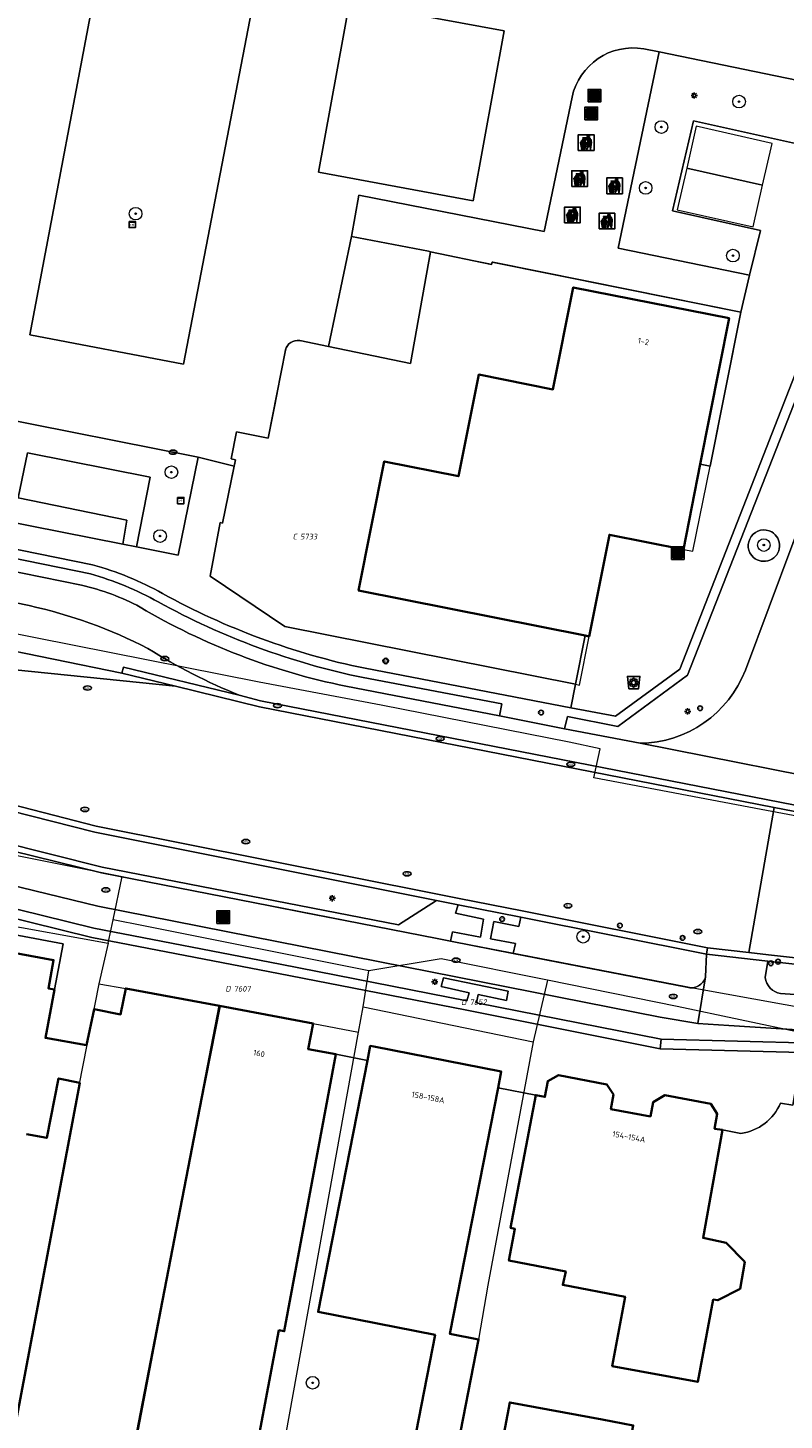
# Model space of a CAD drawing. Header units: metres. Extents: x 183765 to 187731, y 443805 to 446163.
# Tile 59 of 120: x 186251 to 186299, y 444394 to 444482. Entities that reach past the tile are written whole.
import ezdxf
from ezdxf.enums import TextEntityAlignment as Align

# ---------------------------------------------------------------- set-up
doc = ezdxf.new("R2010")
doc.units = ezdxf.units.M
doc.layers.get('0').update_dxf_attribs({"lineweight": 25})
for name, color, linetype, lineweight in [('B-WE-GR-BLOEMBAK-S', 80, 'Continuous', 25), ('B-WE-GR-BOOM-S', 253, 'Continuous', 25), ('B-WE-GR-HAAG-GV', 90, 'Continuous', 13), ('B-WE-IE-AFVAL APART PLAATS-S', 7, 'Continuous', 25), ('B-WE-IE-MEUBILAIR-S', 7, 'Continuous', 25), ('B-WE-IE-MEUBILAIR_WEGMEUBILAIR-GV', 7, 'Continuous', 18), ('B-WE-IE-MEUBILAIR_WEGMEUBILAIR_AFVALBAK-S', 7, 'Continuous', 25), ('B-WE-OG-BEBOUWING-GV', 7, 'Continuous', 35), ('B-WE-OG-BEBOUWING-T18', 10, 'Continuous', 18), ('B-WE-OG-BEBOUWING_OVERBOUWING-GV', 7, 'Continuous', 18), ('B-WE-OG-TERREIN_ERF-GV', 7, 'Continuous', 18), ('B-WE-VH-GESLOTENVERHARDING_ASFALT-GV', 10, 'Continuous', 18), ('B-WE-VH-ONVERHARD_ZAND-GV', 210, 'Continuous', 18), ('B-WE-VH-OPENVERHARDING_BETONELEMENT-GV', 90, 'Continuous', 18), ('B-WE-VH-OPENVERHARDING_BETONSTRAATSTEEN-GV', 90, 'Continuous', 18), ('B-WE-VH-OPENVERHARDING_SIERBESTRATING-GV', 90, 'Continuous', 18), ('B-WE-VH-OPENVERHARDING_STRAATBAKSTEEN-GV', 90, 'Continuous', 18), ('B-WE-VH-OPENVERHARDING_TEGEL-GV', 90, 'Continuous', 18)]:
    doc.layers.add(name, color=color, linetype=linetype, lineweight=lineweight)
doc.layers.add('B-WE-KG-GRENS_PERCEEL-G', color=7, linetype='Continuous', lineweight=13, true_color=0xa55252)
doc.layers.add('B-WE-KG-GRENS_PERCEEL-S', color=7, linetype='Continuous', lineweight=25, true_color=0xa55252)
doc.styles.add('NLCS-ISO', font='NLCS-ISO.ttf')
doc.styles.add('NLCS-ISO-M200-T18', font='NLCS-ISO.ttf', dxfattribs={"height": 0.36})

# ---------------------------------------------------------------- blocks, each defined once
blk = doc.blocks.new('SIE-WEG_AFVALBAK-SO')
h = blk.add_hatch(color=256)
h.dxf.hatch_style = 1
h.paths.add_polyline_path([(-1.5, -1.5), (1.5, -1.5), (1.5, 1.5), (-1.5, 1.5)])
for points in [[(-2, -2), (2, -2), (2, 2), (-2, 2)], [(-1.5, -1.5), (1.5, -1.5), (1.5, 1.5), (-1.5, 1.5)]]:
    blk.add_lwpolyline(points, close=True)
blk = doc.blocks.new('SGR-BLOEMBAK-SO')
blk.add_lwpolyline([(-1.5, -2), (1.5, -2), (2, 2), (-2, 2)], close=True)
for centre, radius in [((-1.05, 0), 0.35), ((-0.74, 0.74), 0.35), ((0, 0), 0.7), ((0, 1.05), 0.35), ((0.74, 0.74), 0.35), ((1.05, 0), 0.35), ((-0.74, -0.74), 0.35), ((0, -1.05), 0.35), ((0.74, -0.74), 0.35)]:
    blk.add_circle(centre, radius)
blk = doc.blocks.new('SIE-AFVAL APART PLAATS-SO')
h = blk.add_hatch(color=256)
h.dxf.hatch_style = 1
h.paths.add_polyline_path([(-0.09, 0.07), (-1.76, 0.07, 0.819081), (-1.79, -0.09), (-1.4, -2.19, 0.36153), (-1.37, -2.21), (-0.47, -2.21, 0.36153), (-0.44, -2.19), (-0.05, -0.09, 0.819081)])
h.paths.add_polyline_path([(-0.16, -0.1), (-0.2, -0.33), (-0.49, -0.33), (-0.47, -0.1)], flags=16)
h.paths.add_polyline_path([(-0.55, -0.1), (-0.58, -0.33), (-0.87, -0.33), (-0.87, -0.1)], flags=16)
h.paths.add_polyline_path([(-0.22, -0.42), (-0.27, -0.73), (-0.53, -0.73), (-0.5, -0.42)], flags=16)
h.paths.add_polyline_path([(-0.58, -0.42), (-0.61, -0.73), (-0.87, -0.73), (-0.87, -0.42)], flags=16)
h.paths.add_polyline_path([(-0.95, -0.1), (-0.95, -0.33), (-1.27, -0.33), (-1.29, -0.1)], flags=16)
h.paths.add_polyline_path([(-0.95, -0.42), (-0.95, -0.73), (-1.23, -0.73), (-1.26, -0.42)], flags=16)
h.paths.add_polyline_path([(-0.29, -0.83), (-0.34, -1.09), (-0.56, -1.09), (-0.54, -0.83)], flags=16)
h.paths.add_polyline_path([(-0.62, -0.83), (-0.65, -1.09), (-0.87, -1.09), (-0.87, -0.83)], flags=16)
h.paths.add_polyline_path([(-0.95, -0.83), (-0.95, -1.09), (-1.2, -1.09), (-1.22, -0.83)], flags=16)
h.paths.add_polyline_path([(-1.35, -0.33), (-1.64, -0.33), (-1.69, -0.1), (-1.37, -0.1)], flags=16)
h.paths.add_polyline_path([(-1.34, -0.42), (-1.31, -0.73), (-1.57, -0.73), (-1.63, -0.42)], flags=16)
h.paths.add_polyline_path([(-0.36, -1.18), (-0.41, -1.44), (-0.6, -1.44), (-0.57, -1.18)], flags=16)
h.paths.add_polyline_path([(-0.65, -1.18), (-0.68, -1.44), (-0.87, -1.44), (-0.87, -1.18)], flags=16)
h.paths.add_polyline_path([(-1.3, -0.83), (-1.28, -1.09), (-1.5, -1.09), (-1.55, -0.83)], flags=16)
h.paths.add_polyline_path([(-0.95, -1.18), (-0.95, -1.44), (-1.17, -1.44), (-1.19, -1.18)], flags=16)
h.paths.add_polyline_path([(-0.42, -1.53), (-0.47, -1.79), (-0.63, -1.79), (-0.6, -1.53)], flags=16)
h.paths.add_polyline_path([(-1.27, -1.18), (-1.25, -1.44), (-1.44, -1.44), (-1.49, -1.18)], flags=16)
h.paths.add_polyline_path([(-0.69, -1.53), (-0.71, -1.79), (-0.87, -1.79), (-0.87, -1.53)], flags=16)
h.paths.add_polyline_path([(-0.95, -1.53), (-0.95, -1.79), (-1.13, -1.79), (-1.16, -1.53)], flags=16)
h.paths.add_polyline_path([(-1.24, -1.53), (-1.22, -1.79), (-1.37, -1.79), (-1.42, -1.53)], flags=16)
h.paths.add_polyline_path([(-0.49, -1.89), (-0.53, -2.13), (-0.66, -2.13), (-0.64, -1.89)], flags=16)
h.paths.add_polyline_path([(-0.72, -1.89), (-0.74, -2.13), (-0.87, -2.13), (-0.87, -1.89)], flags=16)
h.paths.add_polyline_path([(-0.95, -1.89), (-0.95, -2.13), (-1.1, -2.13), (-1.12, -1.89)], flags=16)
h.paths.add_polyline_path([(-1.21, -1.89), (-1.18, -2.13), (-1.31, -2.13), (-1.35, -1.89)], flags=16)
h.paths.add_polyline_path([(-0.19, 0.78, -0.01173), (-0.3, 0.78, -0.148797), (-0.42, 1.03, -0.136076), (-0.69, 0.87), (-0.78, 0.85, -0.038293), (-1.14, 0.96), (-1.19, 0.81, -0.243822), (-1.56, 0.45, 0.344326), (-1, 0.22, -0.139345), (-0.6, 0.22, 0.618436), (-0.56, 0.27, -0.441494), (-0.47, 0.44, 0.309048)])
h.paths.add_polyline_path([(-0.49, 0.51, 0.351556), (-0.64, 0.31, 0.121061), (-1.02, 0.29, -0.288745), (-1.45, 0.42, 0.203599), (-1.12, 0.79), (-1.09, 0.87, 0.083075), (-0.28, 0.71, -0.242261)], flags=16)
h.paths.add_polyline_path([(-0.4, 0.79, -0.023345), (-0.63, 0.82, 0.07081), (-0.46, 0.9, 0.059965)], flags=16)
h.paths.add_polyline_path([(1.12, 1.48), (-1.07, 1.48, 0.860559), (-1.08, 1.42), (0.29, 1, -0.146703), (0.53, 0.28, 0.421968), (0.56, 0.25), (1.6, 0.31, 0.450293), (1.63, 0.34, 0.122241)])
h.paths.add_polyline_path([(0.26, 1.93, 1), (1.07, 1.93, 1)])
h.paths.add_polyline_path([(1.65, 0.15, 0.429303), (1.62, 0.18), (0.55, 0.23, 0.38429), (0.51, 0.2), (0.16, -2.16, 0.83726), (0.22, -2.18), (0.99, -0.78, -0.688204), (1.05, -0.78), (1.36, -2.14, 0.84934), (1.42, -2.14)])
for p, q in [((-0.09, 0.07), (-1.76, 0.07)), ((-1.4, -2.19), (-1.79, -0.09)), ((-1.37, -0.1), (-1.69, -0.1)), ((-1.64, -0.33), (-1.69, -0.1)), ((-1.64, -0.33), (-1.35, -0.33)), ((-1.63, -0.42), (-1.34, -0.42)), ((-1.57, -0.73), (-1.63, -0.42)), ((-1.57, -0.73), (-1.31, -0.73)), ((-1.55, -0.83), (-1.3, -0.83)), ((-1.5, -1.09), (-1.55, -0.83)), ((-1.5, -1.09), (-1.28, -1.09)), ((-1.49, -1.18), (-1.27, -1.18)), ((-1.44, -1.44), (-1.49, -1.18)), ((-1.44, -1.44), (-1.25, -1.44)), ((-1.42, -1.53), (-1.24, -1.53)), ((-1.37, -1.79), (-1.42, -1.53)), ((-1.37, -1.79), (-1.22, -1.79)), ((-1.37, -2.21), (-0.47, -2.21)), ((-1.31, -2.13), (-1.35, -1.89)), ((-1.35, -1.89), (-1.21, -1.89)), ((-1.31, -2.13), (-1.18, -2.13)), ((-0.95, -0.1), (-1.29, -0.1)), ((-1.27, -0.33), (-0.95, -0.33)), ((-1.26, -0.42), (-0.95, -0.42)), ((-1.23, -0.73), (-0.95, -0.73)), ((-1.22, -0.83), (-0.95, -0.83)), ((-1.2, -1.09), (-0.95, -1.09)), ((-1.19, -1.18), (-0.95, -1.18)), ((-1.17, -1.44), (-0.95, -1.44)), ((-1.16, -1.53), (-0.95, -1.53)), ((-1.13, -1.79), (-0.95, -1.79)), ((-1.12, -1.89), (-0.95, -1.89)), ((-1.1, -2.13), (-0.95, -2.13)), ((-0.95, -0.1), (-0.95, -0.33)), ((-0.95, -0.42), (-0.95, -0.73)), ((-0.95, -0.83), (-0.95, -1.09)), ((-0.95, -1.18), (-0.95, -1.44)), ((-0.95, -1.53), (-0.95, -1.79)), ((-0.95, -1.89), (-0.95, -2.13)), ((-0.87, -0.1), (-0.87, -0.33)), ((-0.55, -0.1), (-0.87, -0.1)), ((-0.87, -0.33), (-0.58, -0.33)), ((-0.87, -0.42), (-0.87, -0.73)), ((-0.87, -0.42), (-0.58, -0.42)), ((-0.87, -0.73), (-0.61, -0.73)), ((-0.87, -0.83), (-0.62, -0.83)), ((-0.87, -0.83), (-0.87, -1.09)), ((-0.87, -1.09), (-0.65, -1.09)), ((-0.87, -1.18), (-0.65, -1.18)), ((-0.87, -1.18), (-0.87, -1.44)), ((-0.87, -1.44), (-0.68, -1.44)), ((-0.87, -1.53), (-0.69, -1.53)), ((-0.87, -1.53), (-0.87, -1.79)), ((-0.87, -1.79), (-0.71, -1.79)), ((-0.87, -1.89), (-0.87, -2.13)), ((-0.87, -1.89), (-0.72, -1.89)), ((-0.87, -2.13), (-0.74, -2.13)), ((-0.66, -2.13), (-0.53, -2.13)), ((-0.64, -1.89), (-0.49, -1.89)), ((-0.63, -1.79), (-0.47, -1.79)), ((-0.6, -1.44), (-0.41, -1.44)), ((-0.6, -1.53), (-0.42, -1.53)), ((-0.57, -1.18), (-0.36, -1.18)), ((-0.56, -1.09), (-0.34, -1.09)), ((-0.54, -0.83), (-0.29, -0.83)), ((-0.53, -0.73), (-0.27, -0.73)), ((-0.53, -2.13), (-0.49, -1.89)), ((-0.5, -0.42), (-0.22, -0.42)), ((-0.49, -0.33), (-0.2, -0.33)), ((-0.16, -0.1), (-0.47, -0.1)), ((-0.47, -1.79), (-0.42, -1.53)), ((-0.44, -2.19), (-0.05, -0.09)), ((-0.41, -1.44), (-0.36, -1.18)), ((-0.34, -1.09), (-0.29, -0.83)), ((-0.27, -0.73), (-0.22, -0.42)), ((-0.2, -0.33), (-0.16, -0.1))]:
    blk.add_line(p, q)
blk.add_lwpolyline([(-2.5, -2.51), (2.5, -2.51), (2.5, 2.49), (-2.5, 2.49)], close=True)
for points in [[(-0.78, 0.85, -0.038293), (-1.14, 0.96), (-1.19, 0.81, -0.243822), (-1.56, 0.45, 0.344326), (-1, 0.22, -0.139345), (-0.6, 0.22, 0.618436), (-0.56, 0.27, -0.441494), (-0.47, 0.44, 0.309048), (-0.19, 0.78, -0.01173), (-0.3, 0.78, -0.01173)], [(-0.78, 0.85), (-0.69, 0.87, 0.136076), (-0.42, 1.03, 0.156405), (-0.29, 0.77)], [(-0.78, 0.85), (-0.69, 0.87, 0.136076), (-0.42, 1.03, 0.148797), (-0.3, 0.78, 0.148797)], [(-0.63, 0.82, 0.07081), (-0.46, 0.9, 0.059965), (-0.4, 0.79, 0.059965)], [(-0.4, 0.79, -0.023345), (-0.63, 0.82)]]:
    blk.add_lwpolyline(points, format="xyb")
for points in [[(-1.09, 0.87), (-1.12, 0.79, -0.203599), (-1.45, 0.42, 0.288745), (-1.02, 0.29, -0.121061), (-0.64, 0.31, -0.351556), (-0.49, 0.51, 0.242261), (-0.28, 0.71, -0.083075)], [(-1.07, 1.48), (1.12, 1.48, -0.122241), (1.63, 0.34, -0.450293), (1.6, 0.31), (0.56, 0.25, -0.421968), (0.53, 0.28, 0.146703), (0.29, 1), (-1.08, 1.42, -0.860559)], [(0.55, 0.23), (1.62, 0.18, -0.429303), (1.65, 0.15), (1.42, -2.14, -0.84934), (1.36, -2.14), (1.05, -0.78, 0.688204), (0.99, -0.78), (0.22, -2.18, -0.83726), (0.16, -2.16), (0.51, 0.2, -0.38429)]]:
    blk.add_lwpolyline(points, format="xyb", close=True)
for points in [[(-1.35, -0.33), (-1.37, -0.1)], [(-1.31, -0.73), (-1.34, -0.42)], [(-1.28, -1.09), (-1.3, -0.83)], [(-1.27, -0.33), (-1.29, -0.1)], [(-1.25, -1.44), (-1.27, -1.18)], [(-1.23, -0.73), (-1.26, -0.42)], [(-1.22, -1.79), (-1.24, -1.53)], [(-1.2, -1.09), (-1.22, -0.83)], [(-1.18, -2.13), (-1.21, -1.89)], [(-1.17, -1.44), (-1.19, -1.18)], [(-1.18, -2.22), (-1.18, -2.21)], [(-1.13, -1.79), (-1.16, -1.53)], [(-1.1, -2.13), (-1.12, -1.89)], [(-0.74, -2.13), (-0.72, -1.89)], [(-0.71, -1.79), (-0.69, -1.53)], [(-0.68, -1.44), (-0.65, -1.18)], [(-0.66, -2.13), (-0.64, -1.89)], [(-0.65, -1.09), (-0.62, -0.83)], [(-0.63, -1.79), (-0.6, -1.53)], [(-0.61, -0.73), (-0.58, -0.42)], [(-0.6, -1.44), (-0.57, -1.18)], [(-0.58, -0.33), (-0.55, -0.1)], [(-0.56, -1.09), (-0.54, -0.83)], [(-0.53, -0.73), (-0.5, -0.42)], [(-0.49, -0.33), (-0.47, -0.1)]]:
    blk.add_lwpolyline(points)
blk.add_circle((0.66, 1.93), 0.401)
for centre, radius, start, end in [((-1.76, -0.01), 0.0869, 90, 247.281), ((-0.09, -0.01), 0.0869, 292.719, 90), ((-1.37, -2.18), 0.0318, 190.4943, 270), ((-0.47, -2.18), 0.0318, 270, 349.5057)]:
    blk.add_arc(centre, radius, start, end)
blk = doc.blocks.new('SIE-MEUBILAIR_KAST_CAI-SO')
for points in [[(-1, 1), (1, 1), (1, 0.84), (-1, 0.84)], [(-1, 0.76), (1, 0.76), (1, -1), (-1, -1)]]:
    blk.add_lwpolyline(points, close=True)
at = {"style": 'NLCS-ISO'}
blk.add_text('cai', height=0.75, dxfattribs=at).set_placement((0, 0), align=Align.MIDDLE_CENTER)
blk = doc.blocks.new('SIE-MEUBILAIR_KAST_ELEKTRA-SO')
for points in [[(-1, 1), (1, 1), (1, 0.84), (-1, 0.84)], [(-1, 0.76), (1, 0.76), (1, -1), (-1, -1)]]:
    blk.add_lwpolyline(points, close=True)
at = {"style": 'NLCS-ISO'}
blk.add_text('et', height=0.75, dxfattribs=at).set_placement((0, 0), align=Align.MIDDLE_CENTER)
blk = doc.blocks.new('SIE-MEUBILAIR_MAST_BOVENLEIDING-SO')
for radius in [0.875, 0.75]:
    blk.add_circle((0, 0), radius)
at = {"style": 'NLCS-ISO'}
blk.add_text('bl', height=0.75, dxfattribs=at).set_placement((0, 0.07), align=Align.MIDDLE_CENTER)
blk = doc.blocks.new('SIE-MEUBILAIR_PAAL_LICHTMAST-SO')
for points in [[(-0.62, 0), (-1, 0)], [(-0.71, 0.71), (-0.44, 0.44)], [(0, 1), (0, 0.62)], [(0.44, 0.44), (0.71, 0.71)], [(1, 0), (0.62, 0)], [(-0.71, -0.71), (-0.44, -0.44)], [(0, -0.62), (0, -1)], [(0.44, -0.44), (0.71, -0.71)]]:
    blk.add_lwpolyline(points)
blk.add_circle((0, 0), 0.5)
blk = doc.blocks.new('SIE-MEUBILAIR_PAAL_VRI-SO')
blk.add_circle((0, 0), 0.75)
at = {"style": 'NLCS-ISO'}
blk.add_text('vri', height=0.75, dxfattribs=at).set_placement((-0.08, 0.07), align=Align.MIDDLE_CENTER)
blk = doc.blocks.new('SIE-MEUBILAIR_PAAL_AFSLUITPAAL-SO')
blk.add_circle((0, 0), 0.75)
at = {"style": 'NLCS-ISO'}
blk.add_text('af', height=0.75, dxfattribs=at).set_placement((0, 0.05), align=Align.MIDDLE_CENTER)
blk = doc.blocks.new('SIE-MEUBILAIR_PUT_KOLK-SO')
blk.add_ellipse((0, 0), major_axis=(1.25, 0), ratio=0.54)
at = {"style": 'NLCS-ISO'}
blk.add_text('klk', height=0.75, dxfattribs=at).set_placement((0.03, 0), align=Align.MIDDLE_CENTER)
blk = doc.blocks.new('SGR-BOOM_GBKN-SO')
at = {"linetype": 'ByBlock', "lineweight": 18}
h = blk.add_hatch(color=0, dxfattribs=at)
h.dxf.hatch_style = 1
edge = h.paths.add_edge_path()
edge.add_arc((0, 0), 0.25, 0, 360)
at = {"color": 0, "linetype": 'ByBlock', "lineweight": 18}
for radius in [2, 0.25]:
    blk.add_circle((0, 0), radius, dxfattribs=at)
at = {"color": 0, "linetype": 'ByBlock', "lineweight": 18, "style": 'NLCS-ISO'}
blk.add_attdef('SOORT', (2.5, 0), '', height=1.5, dxfattribs=at)
blk = doc.blocks.new('SKG-PERCEELNUMMER-SO')
at = {"style": 'NLCS-ISO', "oblique": 10, "flags": 1}
for tag, p in [('GEMEENTECODE', (0, 2.55)), ('PERCEELGROOTTE', (0, -2.45))]:
    blk.add_attdef(tag, text='', height=1.8, dxfattribs=at).set_placement(p, align=Align.MIDDLE_CENTER)
at = {"style": 'NLCS-ISO', "oblique": 10}
blk.add_attdef('SECTIE', text='', height=1.8, dxfattribs=at).set_placement((-0.5, 0), align=Align.MIDDLE_RIGHT)
blk.add_attdef('PERCEELNUMMER', text='', height=1.8, dxfattribs=at).set_placement((0.5, 0), align=Align.MIDDLE_LEFT)

msp = doc.modelspace()

# ---------------------------------------------------------------- linework, layer by layer
at = {"layer": 'B-WE-GR-HAAG-GV', "flags": 128}
for points in [[(186304.867, 444476.908), (186303.996, 444477.523), (186301.475, 444478.167), (186290.684, 444480.394), (186288.092, 444467.928), (186296.43, 444466.222), (186297.119, 444469.057), (186291.536, 444470.291), (186292.877, 444476.024), (186300.49, 444474.313), (186299.4, 444469.948), (186302.083, 444469.337)], [(186261.414, 444454.664), (186248.145, 444457.283), (186246.871, 444451.055), (186256.613, 444449.13), (186256.881, 444450.651), (186249.974, 444452.078), (186250.562, 444454.927), (186258.358, 444453.388), (186257.496, 444448.955), (186260.145, 444448.432)]]:
    msp.add_lwpolyline(points, close=True, dxfattribs=at)
at = {"layer": 'B-WE-IE-MEUBILAIR_WEGMEUBILAIR-GV'}
for points in [[(186297.839, 444449.906, 0.902971), (186296.681, 444448.293)], [(186296.681, 444448.293, 1.107043), (186297.839, 444449.906)]]:
    msp.add_lwpolyline(points, format="xyb", dxfattribs=at)
at = {"layer": 'B-WE-KG-GRENS_PERCEEL-G', "flags": 128}
for points in [[(186276.167, 444467.68), (186275.366, 444463.301)], [(186278.147, 444467.283), (186276.167, 444467.68)], [(186280.047, 444466.9), (186279.872, 444466.934), (186278.147, 444467.283)], [(186280.074, 444467.043), (186280.047, 444466.9)], [(186288.957, 444465.257), (186280.129, 444467.033), (186280.074, 444467.043)], [(186295.874, 444463.86), (186288.957, 444465.257)], [(186275.366, 444463.301), (186274.89, 444460.601)], [(186294.686, 444457.925), (186295.874, 444463.86)], [(186266.937, 444461.397), (186266.245, 444457.875)], [(186266.937, 444461.397), (186266.951, 444461.466), (186266.969, 444461.528), (186266.992, 444461.588), (186267.046, 444461.692), (186267.137, 444461.821), (186267.221, 444461.895), (186267.322, 444461.963), (186267.474, 444462.034), (186267.67, 444462.074), (186267.927, 444462.05)], [(186271.158, 444461.371), (186267.927, 444462.05)], [(186274.89, 444460.601), (186271.158, 444461.371)], [(186284.975, 444436.558), (186273.031, 444438.907), (186265.284, 444440.376), (186206.391, 444452.032), (186180.062, 444457.087), (186160.498, 444460.331)], [(186266.245, 444457.875), (186265.853, 444455.87)], [(186293.925, 444454.084), (186294.686, 444457.925)], [(186263.837, 444456.267), (186263.5, 444454.551)], [(186265.853, 444455.87), (186263.837, 444456.267)], [(186263.782, 444454.491), (186263.207, 444451.706)], [(186263.5, 444454.551), (186263.782, 444454.491)], [(186292.834, 444448.684), (186293.925, 444454.084)], [(186263.207, 444451.706), (186262.979, 444450.57), (186262.956, 444450.467)], [(186262.956, 444450.467), (186262.796, 444450.508), (186262.39, 444448.312)], [(186286.235, 444443.278), (186287.525, 444449.733)], [(186287.525, 444449.733), (186292.24, 444448.8)], [(186262.39, 444448.312), (186262.172, 444447.096)], [(186292.24, 444448.8), (186292.834, 444448.684)], [(186262.172, 444447.096), (186266.909, 444443.912)], [(186266.909, 444443.912), (186285.364, 444440.24)], [(186285.618, 444440.189), (186286.235, 444443.278)], [(186285.364, 444440.24), (186285.618, 444440.189)], [(186306.266, 444431.853), (186305.857, 444430.645), (186297.17, 444432.272), (186286.535, 444434.304), (186286.947, 444436.138), (186284.975, 444436.558)], [(186240.113, 444431.306), (186250.324, 444429.287), (186256.576, 444428.032)], [(186256.01, 444425.272), (186256.576, 444428.032)], [(186256.576, 444428.032), (186268.228, 444425.726), (186292.951, 444420.944), (186345.893, 444411.36), (186369.056, 444406.723), (186389.041, 444403.636), (186433.152, 444394.764), (186451.99, 444389.313), (186459.22, 444387.823)], [(186241.153, 444426.409), (186255.698, 444423.79)], [(186255.698, 444423.79), (186256.01, 444425.272)], [(186272.248, 444422.029), (186257.931, 444424.891), (186256.01, 444425.272)], [(186255.698, 444423.79), (186255.102, 444421.213)], [(186283.588, 444421.434), (186276.849, 444422.792), (186272.248, 444422.029)], [(186271.893, 444419.751), (186272.248, 444422.029)], [(186255.102, 444421.213), (186253.829, 444414.75), (186251.872, 444404.246), (186249.505, 444391.535), (186248.917, 444388.539)], [(186255.102, 444421.213), (186256.812, 444420.919), (186262.835, 444419.79)], [(186283.588, 444421.434), (186282.678, 444417.533)], [(186308.548, 444415.459), (186303.837, 444417.236), (186291.835, 444419.771), (186283.588, 444421.434)], [(186253.444, 444371.06), (186260.716, 444409.051), (186262.835, 444419.79)], [(186262.835, 444419.79), (186268.707, 444418.69), (186271.594, 444418.138)], [(186271.594, 444418.138), (186271.893, 444419.751)], [(186271.893, 444419.751), (186282.678, 444417.533)], [(186264.231, 444377.276), (186271.594, 444418.138)], [(186282.678, 444417.533), (186279.808, 444402.067), (186279.215, 444398.627), (186277.26, 444388.64), (186274.982, 444375.36)]]:
    msp.add_lwpolyline(points, dxfattribs=at)
at = {"layer": 'B-WE-OG-BEBOUWING-GV', "flags": 128}
for points in [[(186293.302, 444454.206), (186295.124, 444463.478), (186285.226, 444465.435), (186283.941, 444458.964), (186279.232, 444459.907), (186277.935, 444453.444), (186273.226, 444454.386), (186271.592, 444446.199), (186285.98, 444443.329), (186286.235, 444443.278), (186287.525, 444449.733), (186292.24, 444448.8)], [(186270.152, 444416.735), (186268.403, 444417.06), (186268.707, 444418.69), (186262.76, 444419.804), (186257.031, 444390.163), (186264.564, 444388.767), (186266.536, 444399.207), (186266.876, 444399.146)], [(186280.454, 444414.613), (186280.655, 444415.638), (186272.564, 444417.222), (186272.333, 444417.267), (186272.152, 444416.344), (186269.025, 444400.375), (186276.457, 444398.92), (186274.548, 444389.171), (186277.26, 444388.64), (186279.215, 444398.627), (186277.393, 444398.983)], [(186294.721, 444411.935), (186294.212, 444412.006), (186294.374, 444412.966), (186293.966, 444413.587), (186291.057, 444414.144), (186290.306, 444413.686), (186290.133, 444412.796), (186287.624, 444413.262), (186287.777, 444414.192), (186287.369, 444414.823), (186284.3, 444415.411), (186283.609, 444415.032), (186283.436, 444414.033), (186282.846, 444414.144), (186281.254, 444405.714), (186281.524, 444405.644), (186281.149, 444403.634), (186284.757, 444402.935), (186284.565, 444402.095), (186288.523, 444401.335), (186287.706, 444396.941), (186293.142, 444395.93), (186294.123, 444401.162), (186294.413, 444401.121), (186295.825, 444401.848), (186296.129, 444403.548), (186294.953, 444404.761), (186293.473, 444405.075)], [(186279.633, 444386.351), (186281.99, 444385.917), (186287.46, 444384.911), (186289.039, 444393.169), (186287.072, 444393.536), (186281.195, 444394.63)]]:
    msp.add_lwpolyline(points, close=True, dxfattribs=at)
for points in [[(186257.031, 444390.163), (186262.76, 444419.804), (186256.812, 444420.919), (186256.478, 444419.269), (186254.792, 444419.607), (186254.315, 444417.307), (186251.704, 444417.78), (186252.274, 444420.852), (186251.891, 444420.923), (186252.226, 444422.724), (186247.758, 444423.533)], [(186250.511, 444411.667), (186251.791, 444411.424), (186252.544, 444415.2), (186253.887, 444414.931), (186249.497, 444391.558)]]:
    msp.add_lwpolyline(points, dxfattribs=at)
at = {"layer": 'B-WE-OG-BEBOUWING_OVERBOUWING-GV', "flags": 128}
for points in [[(186293.037, 444475.668), (186292.439, 444473.016), (186297.261, 444471.929), (186297.859, 444474.581)], [(186297.261, 444471.929), (186292.439, 444473.016), (186291.841, 444470.365), (186296.663, 444469.277)]]:
    msp.add_lwpolyline(points, close=True, dxfattribs=at)
at = {"layer": 'B-WE-OG-TERREIN_ERF-GV', "flags": 128}
for points in [[(186279.232, 444459.907), (186283.941, 444458.964), (186285.226, 444465.435), (186295.124, 444463.478), (186293.302, 444454.206), (186293.925, 444454.084), (186295.874, 444463.86), (186280.074, 444467.043), (186280.047, 444466.9), (186276.169, 444467.702), (186274.89, 444460.601), (186269.681, 444461.685), (186267.854, 444462.065)], [(186266.95, 444461.461), (186265.853, 444455.87), (186263.837, 444456.267), (186263.5, 444454.551), (186263.782, 444454.491), (186263.699, 444454.088), (186262.956, 444450.467), (186262.796, 444450.508), (186262.172, 444447.096), (186266.909, 444443.912), (186285.364, 444440.24), (186285.98, 444443.329), (186271.592, 444446.199), (186273.226, 444454.386), (186277.935, 444453.444), (186279.232, 444459.907)], [(186247.758, 444423.533), (186252.226, 444422.724), (186251.891, 444420.923), (186252.274, 444420.852), (186252.832, 444423.754), (186247.528, 444424.755)], [(186274.548, 444389.171), (186276.457, 444398.92), (186269.025, 444400.375), (186272.152, 444416.344), (186270.152, 444416.735), (186266.876, 444399.146), (186266.536, 444399.207), (186264.564, 444388.767)], [(186323.02, 444377.799), (186324.378, 444384.872), (186324.14, 444384.918), (186328.357, 444407.106), (186325.913, 444407.483), (186326.79, 444412.266), (186307.536, 444415.741), (186306.539, 444415.308), (186301.174, 444416.32), (186299.702, 444416.598), (186299.176, 444413.498), (186298.393, 444413.64)], [(186249.497, 444391.558), (186253.887, 444414.931), (186252.544, 444415.2), (186251.791, 444411.424), (186250.511, 444411.667)], [(186295.885, 444411.712), (186294.721, 444411.935), (186293.473, 444405.075), (186294.953, 444404.761), (186296.129, 444403.548), (186295.825, 444401.848), (186294.413, 444401.121), (186294.123, 444401.162), (186293.142, 444395.93), (186287.706, 444396.941), (186288.523, 444401.335), (186284.565, 444402.095), (186284.757, 444402.935), (186281.149, 444403.634), (186281.524, 444405.644), (186281.254, 444405.714), (186282.846, 444414.144), (186280.454, 444414.613), (186277.393, 444398.983), (186279.215, 444398.627), (186277.26, 444388.64)]]:
    msp.add_lwpolyline(points, dxfattribs=at)
at = {"layer": 'B-WE-OG-TERREIN_ERF-GV'}
for points in [[(186267.854, 444462.065, 0.392519), (186266.95, 444461.461)], [(186298.393, 444413.64, -0.263007), (186295.885, 444411.712)]]:
    msp.add_lwpolyline(points, format="xyb", dxfattribs=at)
at = {"layer": 'B-WE-OG-TERREIN_ERF-GV', "flags": 128}
msp.add_lwpolyline([(186281.99, 444385.917), (186279.633, 444386.351), (186281.195, 444394.63), (186287.072, 444393.536), (186289.039, 444393.169), (186287.46, 444384.911)], close=True, dxfattribs=at)
at = {"layer": 'B-WE-VH-GESLOTENVERHARDING_ASFALT-GV', "flags": 128}
for points in [[(186116.884, 444455.612), (186114.325, 444456.122), (186113.971, 444454.302), (186120.774, 444452.978), (186123.109, 444452.752), (186130.567, 444451.934), (186132.18, 444451.797), (186154.116, 444447.414), (186160.042, 444446.229), (186175.619, 444443.117), (186177.653, 444442.712), (186227.13, 444432.833), (186230.039, 444432.131), (186234.754, 444431.078), (186255.033, 444426.15), (186290.752, 444419.102), (186293.152, 444418.698), (186293.628, 444421.651)], [(186292.452, 444420.999), (186281.416, 444423.147), (186277.441, 444423.921), (186276.585, 444424.088), (186255.276, 444428.27), (186233.933, 444433.52), (186228.903, 444434.658), (186201.59, 444440.142), (186197.653, 444440.903), (186189, 444442.576), (186187.828, 444442.803), (186178.067, 444444.691), (186176.032, 444445.084), (186132.281, 444453.77), (186122.551, 444454.712), (186120.307, 444454.929), (186116.884, 444455.612)], [(186254.006, 444446.519), (186245.231, 444448.31), (186243.178, 444448.729), (186223.659, 444452.714), (186221.599, 444453.119), (186218.713, 444453.727)], [(186221.252, 444451.221), (186223.313, 444450.802), (186242.797, 444446.836), (186244.85, 444446.418), (186250.675, 444445.232)], [(186264.018, 444439.537), (186265.374, 444439.179), (186303.659, 444431.713), (186304.036, 444433.625), (186289.474, 444436.492), (186284.674, 444437.406), (186280.545, 444438.222), (186270.795, 444440.111)], [(186297.417, 444421.608), (186297.583, 444422.656), (186293.689, 444423.103), (186293.628, 444421.651), (186293.152, 444418.698), (186295.106, 444418.564), (186300.141, 444418.245), (186307.119, 444417.728), (186309.139, 444417.462), (186321.556, 444415.499), (186332.795, 444413.751), (186337.166, 444412.892), (186400.422, 444400.545), (186404.782, 444399.595), (186436.625, 444392.132), (186440.457, 444391.208), (186441.251, 444391.016)], [(186541.766, 444372.165), (186541.088, 444372.28), (186533.264, 444373.602), (186510.757, 444377.92), (186484.19, 444383.018), (186480.262, 444383.83), (186457.425, 444389.231), (186444.049, 444392.387), (186440.848, 444393.158), (186437.03, 444394.062), (186404.026, 444401.832), (186343.517, 444413.869), (186333.229, 444415.81), (186310.357, 444419.503), (186305.426, 444420.111), (186298.399, 444420.602)]]:
    msp.add_lwpolyline(points, dxfattribs=at)
at = {"layer": 'B-WE-VH-GESLOTENVERHARDING_ASFALT-GV'}
for points in [[(186257.721, 444445.131, 0.07121), (186254.006, 444446.519)], [(186250.675, 444445.232, -0.065141), (186258.22, 444442.505)], [(186270.795, 444440.111, -0.083465), (186257.721, 444445.131)], [(186258.22, 444442.505, 0.042709), (186264.018, 444439.537)], [(186293.628, 444421.651, -0.426493), (186292.452, 444420.999)], [(186298.399, 444420.602, -0.33301), (186297.417, 444421.608)]]:
    msp.add_lwpolyline(points, format="xyb", dxfattribs=at)
at = {"layer": 'B-WE-VH-ONVERHARD_ZAND-GV', "flags": 128}
for points in [[(186304.867, 444476.908), (186303.996, 444477.523), (186301.475, 444478.167), (186290.684, 444480.394), (186288.092, 444467.928), (186296.43, 444466.222), (186297.119, 444469.057), (186291.536, 444470.291), (186292.877, 444476.024), (186300.49, 444474.313), (186299.4, 444469.948), (186302.083, 444469.337)], [(186261.414, 444454.664), (186248.145, 444457.283), (186246.871, 444451.055), (186256.613, 444449.13), (186256.881, 444450.651), (186249.974, 444452.078), (186250.562, 444454.927), (186258.358, 444453.388), (186257.496, 444448.955), (186260.145, 444448.432)]]:
    msp.add_lwpolyline(points, close=True, dxfattribs=at)
at = {"layer": 'B-WE-VH-ONVERHARD_ZAND-GV'}
for points in [[(186297.839, 444449.906, 0.902971), (186296.681, 444448.293)], [(186296.681, 444448.293, 1.107043), (186297.839, 444449.906)]]:
    msp.add_lwpolyline(points, format="xyb", dxfattribs=at)
at = {"layer": 'B-WE-VH-OPENVERHARDING_BETONELEMENT-GV', "flags": 128}
msp.add_lwpolyline([(186265.374, 444439.179), (186264.018, 444439.537), (186256.658, 444441.323), (186256.552, 444440.951), (186259.968, 444440.116), (186265.312, 444438.809), (186297.986, 444432.408), (186303.586, 444431.328), (186303.659, 444431.713)], close=True, dxfattribs=at)
for points in [[(186248.068, 444432.562), (186254.846, 444430.84), (186276.54, 444426.509), (186277.911, 444426.237), (186281.9, 444425.445), (186293.689, 444423.103), (186293.751, 444423.498), (186281.978, 444425.837), (186277.989, 444426.629), (186276.618, 444426.901), (186254.935, 444431.231), (186248.167, 444432.95)], [(186350.404, 444415.413), (186343.128, 444416.826), (186336.018, 444418.176), (186328.24, 444419.652), (186313.503, 444421.301), (186297.628, 444423.054), (186296.382, 444423.197), (186293.751, 444423.498), (186293.689, 444423.103), (186297.583, 444422.656), (186313.458, 444420.903), (186328.181, 444419.256), (186335.944, 444417.783), (186343.053, 444416.433), (186350.327, 444415.021)]]:
    msp.add_lwpolyline(points, dxfattribs=at)
at = {"layer": 'B-WE-VH-OPENVERHARDING_BETONSTRAATSTEEN-GV', "flags": 128}
msp.add_lwpolyline([(186237.382, 444435.343), (186238.8, 444432.769), (186255.317, 444428.628), (186274.126, 444424.948), (186276.54, 444426.509), (186254.846, 444430.84), (186248.068, 444432.562)], close=True, dxfattribs=at)
for points in [[(186298.393, 444413.64), (186299.176, 444413.498), (186299.702, 444416.598), (186299.747, 444416.861), (186290.756, 444417.093), (186278.366, 444419.56), (186266.508, 444421.873), (186254.659, 444424.157), (186228.864, 444430.521), (186209.934, 444434.312)], [(186247.528, 444424.755), (186252.832, 444423.754), (186252.274, 444420.852), (186251.704, 444417.78), (186254.315, 444417.307), (186254.792, 444419.607), (186256.478, 444419.269), (186256.812, 444420.919), (186262.76, 444419.804), (186268.707, 444418.69), (186268.403, 444417.06), (186270.152, 444416.735), (186272.152, 444416.344), (186272.333, 444417.267), (186272.564, 444417.222), (186280.655, 444415.638), (186280.454, 444414.613), (186282.846, 444414.144), (186283.436, 444414.033), (186283.609, 444415.032), (186284.3, 444415.411), (186287.369, 444414.823), (186287.777, 444414.192), (186287.624, 444413.262), (186290.133, 444412.796), (186290.306, 444413.686), (186291.057, 444414.144), (186293.966, 444413.587), (186294.374, 444412.966), (186294.212, 444412.006), (186294.721, 444411.935), (186295.885, 444411.712)]]:
    msp.add_lwpolyline(points, dxfattribs=at)
at = {"layer": 'B-WE-VH-OPENVERHARDING_BETONSTRAATSTEEN-GV'}
msp.add_lwpolyline([(186295.885, 444411.712, 0.263007), (186298.393, 444413.64)], format="xyb", dxfattribs=at)
at = {"layer": 'B-WE-VH-OPENVERHARDING_SIERBESTRATING-GV', "flags": 128}
for points in [[(186260.469, 444460.564), (186265.129, 444484.764), (186255.315, 444486.712), (186250.708, 444462.433)], [(186271.02, 444483.526), (186269.042, 444472.748), (186278.868, 444470.944), (186280.846, 444481.722)], [(186276.169, 444467.702), (186276.03, 444467.73), (186271.136, 444468.677), (186269.681, 444461.685), (186274.89, 444460.601)], [(186229.932, 444446.388), (186229.719, 444446.432), (186223.759, 444447.649), (186222.085, 444447.991), (186221.474, 444448.116), (186215.81, 444449.272), (186203.86, 444451.713), (186203.761, 444451.232), (186218.324, 444445.961), (186234.299, 444442.797), (186246.227, 444441.52), (186259.968, 444440.116), (186256.552, 444440.951), (186243.507, 444443.616), (186242.952, 444443.729)]]:
    msp.add_lwpolyline(points, close=True, dxfattribs=at)
for points in [[(186285.155, 444477.51), (186283.378, 444468.999), (186271.613, 444471.302), (186271.136, 444468.677), (186276.03, 444467.73), (186276.169, 444467.702), (186280.047, 444466.9), (186280.074, 444467.043), (186295.874, 444463.86), (186296.43, 444466.222), (186288.092, 444467.928), (186290.684, 444480.394)], [(186290.684, 444480.394), (186289.704, 444480.591)], [(186304.867, 444476.908), (186302.083, 444469.337), (186299.4, 444469.948), (186300.49, 444474.313), (186292.877, 444476.024), (186291.536, 444470.291), (186297.119, 444469.057), (186296.43, 444466.222), (186295.874, 444463.86), (186293.925, 444454.084), (186293.302, 444454.206), (186292.24, 444448.8), (186287.525, 444449.733), (186286.235, 444443.278), (186285.98, 444443.329), (186285.364, 444440.24), (186285.078, 444438.747), (186287.92, 444438.203), (186292, 444441.193), (186301.148, 444464.579)], [(186303.684, 444461.242), (186302.913, 444461.491), (186303.52, 444463.061), (186301.507, 444463.788), (186292.498, 444440.814), (186288.063, 444437.564), (186284.86, 444438.191), (186284.674, 444437.406), (186289.474, 444436.492)], [(186296.165, 444441.139), (186303.684, 444461.242)], [(186272.007, 444441.248), (186285.078, 444438.747), (186285.364, 444440.24), (186266.909, 444443.912), (186262.172, 444447.096), (186262.796, 444450.508), (186262.956, 444450.467), (186263.699, 444454.088), (186261.414, 444454.664), (186260.145, 444448.432), (186257.496, 444448.955), (186256.613, 444449.13), (186246.871, 444451.055), (186248.145, 444457.283), (186243.861, 444458.128), (186242.583, 444451.915), (186228.959, 444454.609), (186230.218, 444460.821)], [(186218.713, 444453.727), (186221.599, 444453.119), (186221.771, 444453.918), (186222.634, 444453.743), (186222.769, 444454.322), (186254.703, 444447.827)], [(186245.416, 444449.104), (186245.231, 444448.31), (186254.006, 444446.519)], [(186254.566, 444447.242), (186245.416, 444449.104)], [(186270.795, 444440.111), (186280.545, 444438.222), (186280.69, 444438.987), (186271.89, 444440.659)]]:
    msp.add_lwpolyline(points, dxfattribs=at)
at = {"layer": 'B-WE-VH-OPENVERHARDING_SIERBESTRATING-GV'}
for points in [[(186289.704, 444480.591, 0.403427), (186285.155, 444477.51)], [(186296.681, 444448.293, -0.902971), (186297.839, 444449.906)], [(186297.839, 444449.906, -1.107043), (186296.681, 444448.293)], [(186258.873, 444445.468, 0.057566), (186254.566, 444447.242)], [(186254.703, 444447.827, -0.057483), (186259.145, 444446.003)], [(186254.006, 444446.519, -0.07121), (186257.721, 444445.131)], [(186271.89, 444440.659, -0.07544), (186258.873, 444445.468)], [(186259.145, 444446.003, 0.07544), (186272.007, 444441.248)], [(186257.721, 444445.131, 0.083465), (186270.795, 444440.111)], [(186289.474, 444436.492, 0.307796), (186296.165, 444441.139)]]:
    msp.add_lwpolyline(points, format="xyb", dxfattribs=at)
at = {"layer": 'B-WE-VH-OPENVERHARDING_STRAATBAKSTEEN-GV', "flags": 128}
for points in [[(186290.684, 444480.394), (186301.475, 444478.167), (186302.696, 444483.805), (186296.127, 444485.291), (186289.819, 444486.705), (186202.977, 444506.51), (186203.744, 444510.264), (186290.602, 444490.517), (186290.745, 444490.485), (186290.843, 444491.111), (186203.898, 444510.939), (186200.321, 444511.755)], [(186289.704, 444480.591), (186290.684, 444480.394)], [(186267.854, 444462.065), (186269.681, 444461.685), (186271.136, 444468.677), (186271.613, 444471.302), (186283.378, 444468.999), (186285.155, 444477.51)], [(186195.365, 444467.699), (186208.558, 444465.095), (186212.626, 444464.292), (186225.989, 444461.655), (186230.218, 444460.821), (186243.861, 444458.128), (186248.145, 444457.283), (186261.414, 444454.664), (186263.699, 444454.088), (186263.782, 444454.491), (186263.5, 444454.551), (186263.837, 444456.267), (186265.853, 444455.87), (186266.95, 444461.461)], [(186303.684, 444461.242), (186296.165, 444441.139)], [(186250.675, 444445.232), (186244.85, 444446.418), (186244.674, 444445.622), (186243.938, 444445.785), (186243.507, 444443.616), (186256.552, 444440.951), (186256.658, 444441.323), (186264.018, 444439.537)], [(186210.293, 444444.465), (186202.753, 444445.994), (186202.112, 444442.914), (186226.737, 444437.915), (186236.988, 444435.859), (186248.167, 444432.95), (186254.935, 444431.231), (186276.618, 444426.901), (186277.989, 444426.629), (186281.978, 444425.837), (186293.751, 444423.498), (186296.382, 444423.197), (186297.986, 444432.408), (186265.312, 444438.809), (186259.968, 444440.116), (186246.227, 444441.52), (186234.299, 444442.797)], [(186289.474, 444436.492), (186304.036, 444433.625), (186308.378, 444432.77), (186309.016, 444432.682)], [(186229.008, 444431.103), (186254.788, 444424.743), (186266.622, 444422.462), (186278.476, 444420.125), (186278.615, 444420.649), (186276.841, 444421.045), (186276.984, 444421.601), (186281.087, 444420.751), (186280.987, 444420.163), (186279.198, 444420.524), (186279.095, 444420.003), (186290.823, 444417.691), (186300.505, 444417.441), (186308.929, 444417.016), (186331.083, 444412.68), (186401.81, 444398.855), (186432.811, 444391.649)], [(186436.625, 444392.132), (186404.782, 444399.595), (186400.422, 444400.545), (186337.166, 444412.892), (186332.795, 444413.751), (186321.556, 444415.499), (186309.139, 444417.462), (186307.119, 444417.728), (186300.141, 444418.245), (186295.106, 444418.564), (186293.152, 444418.698), (186290.752, 444419.102), (186255.033, 444426.15), (186234.754, 444431.078)], [(186281.9, 444425.445), (186281.764, 444424.858), (186280.176, 444425.168), (186279.969, 444424.075), (186281.56, 444423.778), (186281.416, 444423.147), (186292.452, 444420.999)], [(186293.628, 444421.651), (186293.689, 444423.103), (186281.9, 444425.445)], [(186335.944, 444417.783), (186328.181, 444419.256), (186313.458, 444420.903), (186297.583, 444422.656), (186297.417, 444421.608)], [(186298.399, 444420.602), (186305.426, 444420.111), (186310.357, 444419.503), (186333.229, 444415.81), (186343.517, 444413.869), (186404.026, 444401.832), (186437.03, 444394.062), (186437.172, 444394.793), (186436.189, 444394.969)]]:
    msp.add_lwpolyline(points, dxfattribs=at)
for points in [[(186260.469, 444460.564), (186250.708, 444462.433), (186255.315, 444486.712), (186265.129, 444484.764)], [(186271.02, 444483.526), (186280.846, 444481.722), (186278.868, 444470.944), (186269.042, 444472.748)], [(186237.382, 444435.343), (186236.898, 444435.469), (186234.51, 444433.94), (186218.782, 444437.069), (186217.27, 444439.447), (186209.158, 444441.052), (186206.8, 444439.484), (186201.66, 444440.506), (186201.59, 444440.142), (186228.903, 444434.658), (186233.933, 444433.52), (186255.276, 444428.27), (186276.585, 444424.088), (186277.441, 444423.921), (186277.555, 444424.52), (186279.33, 444424.177), (186279.534, 444425.322), (186277.754, 444425.692), (186277.911, 444426.237), (186276.54, 444426.509), (186274.126, 444424.948), (186255.317, 444428.628), (186238.8, 444432.769)], [(186353.996, 444421.043), (186324.467, 444427.3), (186303.586, 444431.328), (186297.986, 444432.408), (186296.382, 444423.197), (186297.628, 444423.054), (186313.503, 444421.301), (186328.24, 444419.652), (186336.018, 444418.176), (186343.128, 444416.826), (186350.404, 444415.413), (186382.853, 444409.05), (186384.035, 444415.163)]]:
    msp.add_lwpolyline(points, close=True, dxfattribs=at)
at = {"layer": 'B-WE-VH-OPENVERHARDING_STRAATBAKSTEEN-GV'}
for points in [[(186285.155, 444477.51, -0.403427), (186289.704, 444480.591)], [(186266.95, 444461.461, -0.392519), (186267.854, 444462.065)], [(186258.22, 444442.505, 0.065141), (186250.675, 444445.232)], [(186264.018, 444439.537, -0.042709), (186258.22, 444442.505)], [(186296.165, 444441.139, -0.307796), (186289.474, 444436.492)], [(186292.452, 444420.999, 0.426493), (186293.628, 444421.651)], [(186297.417, 444421.608, 0.33301), (186298.399, 444420.602)]]:
    msp.add_lwpolyline(points, format="xyb", dxfattribs=at)
at = {"layer": 'B-WE-VH-OPENVERHARDING_TEGEL-GV', "flags": 128}
for points in [[(186271.89, 444440.659), (186280.69, 444438.987), (186280.545, 444438.222), (186284.674, 444437.406), (186284.86, 444438.191), (186288.063, 444437.564), (186292.498, 444440.814), (186301.507, 444463.788), (186303.52, 444463.061), (186302.913, 444461.491), (186303.684, 444461.242), (186305.047, 444464.884), (186304.338, 444465.147), (186303.705, 444463.604), (186301.148, 444464.579), (186292, 444441.193), (186287.92, 444438.203), (186285.078, 444438.747), (186272.007, 444441.248)], [(186222.769, 444454.322), (186222.634, 444453.743), (186221.771, 444453.918), (186221.599, 444453.119), (186223.659, 444452.714), (186223.838, 444453.495), (186243.34, 444449.527), (186245.416, 444449.104), (186254.566, 444447.242)], [(186254.703, 444447.827), (186222.769, 444454.322)], [(186228.864, 444430.521), (186254.659, 444424.157), (186266.508, 444421.873), (186278.366, 444419.56), (186290.756, 444417.093), (186290.823, 444417.691), (186279.095, 444420.003), (186279.198, 444420.524), (186280.987, 444420.163), (186281.087, 444420.751), (186276.984, 444421.601), (186276.841, 444421.045), (186278.615, 444420.649), (186278.476, 444420.125), (186266.622, 444422.462), (186254.788, 444424.743), (186229.008, 444431.103)], [(186432.811, 444391.649), (186401.81, 444398.855), (186331.083, 444412.68), (186308.929, 444417.016), (186300.505, 444417.441), (186290.823, 444417.691), (186290.756, 444417.093), (186299.747, 444416.861), (186300.482, 444416.842), (186308.856, 444416.419), (186330.967, 444412.092), (186399.06, 444398.78), (186405.541, 444397.376), (186432.095, 444391.175)]]:
    msp.add_lwpolyline(points, dxfattribs=at)
for points in [[(186258.358, 444453.388), (186250.562, 444454.927), (186249.974, 444452.078), (186256.881, 444450.651), (186256.613, 444449.13), (186257.496, 444448.955)], [(186281.9, 444425.445), (186277.911, 444426.237), (186277.754, 444425.692), (186279.534, 444425.322), (186279.33, 444424.177), (186277.555, 444424.52), (186277.441, 444423.921), (186281.416, 444423.147), (186281.56, 444423.778), (186279.969, 444424.075), (186280.176, 444425.168), (186281.764, 444424.858)]]:
    msp.add_lwpolyline(points, close=True, dxfattribs=at)
at = {"layer": 'B-WE-VH-OPENVERHARDING_TEGEL-GV'}
for points in [[(186254.566, 444447.242, -0.057566), (186258.873, 444445.468)], [(186259.145, 444446.003, 0.057483), (186254.703, 444447.827)], [(186258.873, 444445.468, 0.07544), (186271.89, 444440.659)], [(186272.007, 444441.248, -0.07544), (186259.145, 444446.003)]]:
    msp.add_lwpolyline(points, format="xyb", dxfattribs=at)

# ---------------------------------------------------------------- block references
at = {"layer": 'B-WE-GR-BLOEMBAK-S', "xscale": 0.2, "yscale": 0.2, "zscale": 0.2}
msp.add_blockref('SGR-BLOEMBAK-SO', (186289.066, 444440.337), dxfattribs=at)
at = {"layer": 'B-WE-GR-BOOM-S', "xscale": 0.2, "yscale": 0.2, "zscale": 0.2}
for p in [(186295.762, 444477.24), (186290.83, 444475.621), (186289.829, 444471.754), (186257.432, 444470.121), (186295.374, 444467.46), (186259.709, 444453.705), (186258.988, 444449.645), (186297.336, 444449.076), (186285.861, 444424.202), (186268.676, 444395.875)]:
    msp.add_blockref('SGR-BOOM_GBKN-SO', p, dxfattribs=at)
at = {"layer": 'B-WE-IE-AFVAL APART PLAATS-S', "xscale": 0.2, "yscale": 0.2, "zscale": 0.2}
for p in [(186286.053, 444474.64), (186285.638, 444472.354), (186287.854, 444471.893), (186285.176, 444470.046), (186287.369, 444469.654)]:
    msp.add_blockref('SIE-AFVAL APART PLAATS-SO', p, dxfattribs=at)
at = {"layer": 'B-WE-IE-MEUBILAIR-S', "xscale": 0.2, "yscale": 0.2, "zscale": 0.2}
for name, p in [('SIE-MEUBILAIR_PAAL_LICHTMAST-SO', (186292.916, 444477.626)), ('SIE-MEUBILAIR_KAST_CAI-SO', (186257.218, 444469.434)), ('SIE-MEUBILAIR_PUT_KOLK-SO', (186259.812, 444454.975)), ('SIE-MEUBILAIR_KAST_ELEKTRA-SO', (186260.303, 444451.9)), ('SIE-MEUBILAIR_PUT_KOLK-SO', (186259.288, 444441.868)), ('SIE-MEUBILAIR_MAST_BOVENLEIDING-SO', (186273.317, 444441.715)), ('SIE-MEUBILAIR_PUT_KOLK-SO', (186254.384, 444439.998)), ('SIE-MEUBILAIR_PUT_KOLK-SO', (186266.451, 444438.878)), ('SIE-MEUBILAIR_PAAL_VRI-SO', (186283.183, 444438.439)), ('SIE-MEUBILAIR_PAAL_LICHTMAST-SO', (186292.493, 444438.514)), ('SIE-MEUBILAIR_PAAL_VRI-SO', (186293.284, 444438.713)), ('SIE-MEUBILAIR_PUT_KOLK-SO', (186276.782, 444436.79)), ('SIE-MEUBILAIR_PUT_KOLK-SO', (186285.072, 444435.147)), ('SIE-MEUBILAIR_PUT_KOLK-SO', (186254.212, 444432.286)), ('SIE-MEUBILAIR_PUT_KOLK-SO', (186264.436, 444430.247)), ('SIE-MEUBILAIR_PUT_KOLK-SO', (186274.676, 444428.199)), ('SIE-MEUBILAIR_PUT_KOLK-SO', (186255.544, 444427.175)), ('SIE-MEUBILAIR_PAAL_LICHTMAST-SO', (186269.92, 444426.65)), ('SIE-MEUBILAIR_PUT_KOLK-SO', (186284.895, 444426.17)), ('SIE-MEUBILAIR_PAAL_VRI-SO', (186280.708, 444425.321)), ('SIE-MEUBILAIR_PAAL_AFSLUITPAAL-SO', (186288.193, 444424.912)), ('SIE-MEUBILAIR_PAAL_AFSLUITPAAL-SO', (186292.176, 444424.124)), ('SIE-MEUBILAIR_PUT_KOLK-SO', (186293.147, 444424.527)), ('SIE-MEUBILAIR_PUT_KOLK-SO', (186277.788, 444422.713)), ('SIE-MEUBILAIR_PAAL_AFSLUITPAAL-SO', (186297.776, 444422.515)), ('SIE-MEUBILAIR_PAAL_VRI-SO', (186298.24, 444422.619)), ('SIE-MEUBILAIR_PAAL_LICHTMAST-SO', (186276.435, 444421.339)), ('SIE-MEUBILAIR_PUT_KOLK-SO', (186291.584, 444420.409))]:
    msp.add_blockref(name, p, dxfattribs=at)
at = {"layer": 'B-WE-IE-MEUBILAIR_WEGMEUBILAIR_AFVALBAK-S', "xscale": 0.2, "yscale": 0.2, "zscale": 0.2}
for p in [(186286.577, 444477.617), (186286.376, 444476.486), (186291.866, 444448.565), (186262.998, 444425.448)]:
    msp.add_blockref('SIE-WEG_AFVALBAK-SO', p, dxfattribs=at)
at = {"layer": 'B-WE-KG-GRENS_PERCEEL-S', "xscale": 0.2, "yscale": 0.2, "zscale": 0.2}
for p, values in [((186267.787, 444449.614), {'PERCEELNUMMER': '5733', 'SECTIE': 'C'}), ((186263.57, 444420.898), {'PERCEELNUMMER': '7607', 'SECTIE': 'D'}), ((186278.552, 444420.05), {'PERCEELNUMMER': '7652', 'SECTIE': 'D'})]:
    msp.add_blockref('SKG-PERCEELNUMMER-SO', p, dxfattribs=at).add_auto_attribs(values)

# ---------------------------------------------------------------- texts
at = {"layer": 'B-WE-OG-BEBOUWING-T18', "style": 'NLCS-ISO-M200-T18'}
for s, rotation, p in [('1-2', 348.8, (186289.69, 444462.004)), ('160', 349.4, (186265.273, 444416.79)), ('158-158A', 348.9, (186276.013, 444413.999)), ('154-154A', 349.2, (186288.768, 444411.5))]:
    msp.add_text(s, height=0.36, rotation=rotation, dxfattribs=at).set_placement(p, align=Align.MIDDLE)

doc.saveas('drawing.dxf')
